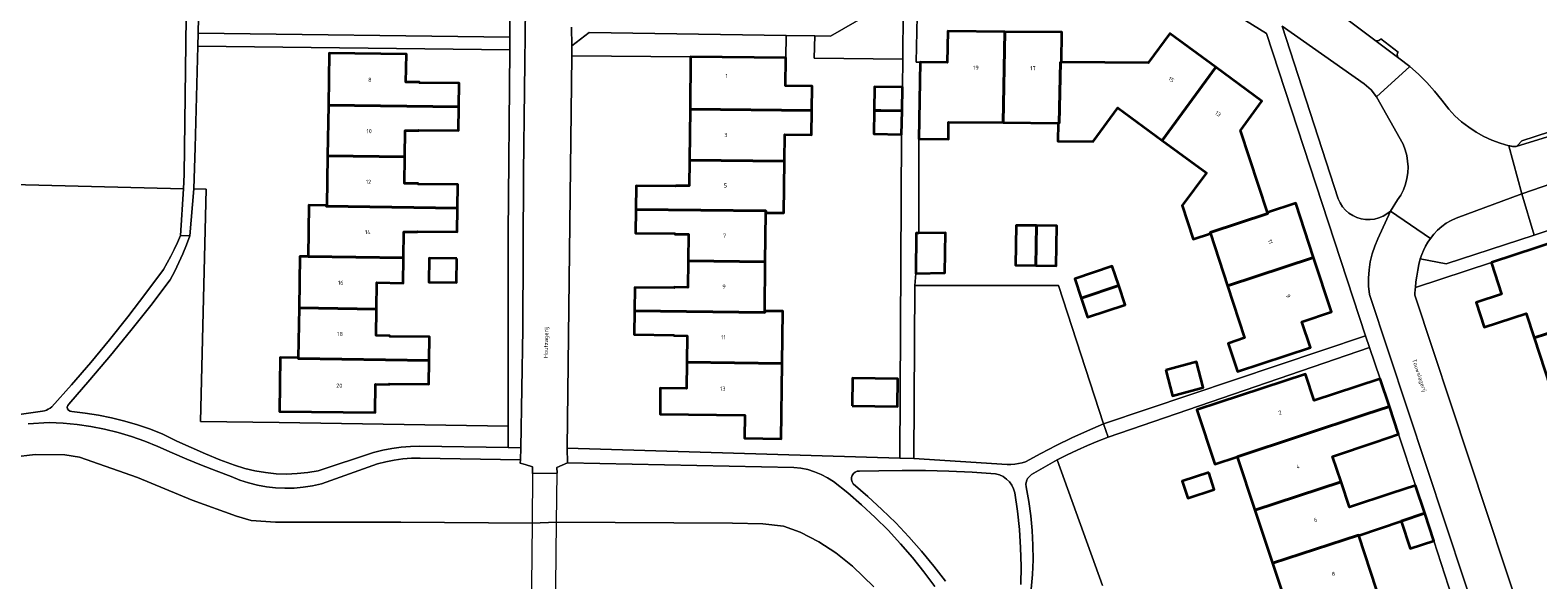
# Model space of a CAD drawing. Header units: metres. Extents: x 229229 to 231729, y 593167 to 595667.
# Tile 180 of 256: x 230792 to 230958, y 593946 to 594007. Entities that reach past the tile are written whole.
import ezdxf
from ezdxf.enums import TextEntityAlignment as Align

# ---------------------------------------------------------------- set-up
doc = ezdxf.new("R2010")
doc.units = ezdxf.units.M
for name, color, linetype, lineweight in [('B-WE-GR-GROENVOORZIENING-GV', 80, 'Continuous', 18), ('B-WE-KW-KUNSTWERK_DEK-GV', 170, 'Continuous', 18), ('B-WE-OG-BEBOUWING-GV', 7, 'Continuous', 35), ('B-WE-OG-BEBOUWING-T18', 10, 'Continuous', 18), ('B-WE-OG-BEBOUWING_SCHUUR-GV', 7, 'Continuous', 35), ('B-WE-OG-TERREIN_ERF-GV', 7, 'Continuous', 18), ('B-WE-OG-TOPOGRAFIE-T18', 10, 'Continuous', 18), ('B-WE-OG-WATER-GV', 130, 'Continuous', 18), ('B-WE-VH-VERHARDING_GESLOTEN-GV', 252, 'Continuous', 18), ('B-WE-VH-VERHARDING_HALFVERHARDING-GV', 252, 'Continuous', 18), ('B-WE-VH-VERHARDING_OPEN-GV', 252, 'Continuous', 18)]:
    doc.layers.add(name, color=color, linetype=linetype, lineweight=lineweight)
doc.styles.add('NLCS-ISO-M250-T18', font='NLCS-ISO.ttf', dxfattribs={"height": 0.45})

msp = doc.modelspace()

# ---------------------------------------------------------------- linework, layer by layer
at = {"layer": 'B-WE-GR-GROENVOORZIENING-GV'}
for points in [[(230888.193, 594003.907), (230888.234, 594009.287), (230887.049, 594010.389), (230880.175, 594006.446), (230878.435, 594006.473), (230878.373, 594004.008)], [(230940.629, 593999.718), (230940.017, 594000.502), (230939.242, 594001.183), (230930.182, 594007.565), (230936.376, 593988.437), (230936.589, 593987.985), (230936.862, 593987.567), (230937.19, 593987.19), (230937.568, 593986.863), (230937.987, 593986.591), (230938.439, 593986.38), (230938.917, 593986.233), (230939.41, 593986.154), (230939.91, 593986.144), (230940.406, 593986.204), (230940.889, 593986.331), (230941.349, 593986.524), (230941.779, 593986.779), (230942.169, 593987.091), (230942.955, 593988.32), (230943.302, 593988.867), (230943.59, 593989.447), (230943.817, 593990.053), (230943.98, 593990.68), (230944.076, 593991.32), (230944.106, 593991.967), (230944.068, 593992.614), (230943.963, 593993.253), (230943.792, 593993.877), (230943.558, 593994.481)], [(230851.546, 594004.283), (230864.7, 594004.15), (230875.25, 594004.04), (230875.275, 594006.521), (230853.473, 594006.854), (230851.559, 594005.385)], [(230811.071, 593989.507), (230809.706, 593989.541), (230809.266, 593984.366), (230808.899, 593983.361), (230808.5, 593982.369), (230808.069, 593981.39), (230807.608, 593980.425), (230807.116, 593979.475), (230804.96, 593976.652), (230802.756, 593973.866), (230800.506, 593971.118), (230798.209, 593968.408), (230795.867, 593965.738), (230795.754, 593965.582), (230795.712, 593965.395), (230795.749, 593965.206), (230795.857, 593965.047), (230796.021, 593964.945), (230796.211, 593964.917), (230797.691, 593964.739), (230799.161, 593964.5), (230800.621, 593964.201), (230802.067, 593963.841), (230803.497, 593963.422), (230804.909, 593962.944), (230806.299, 593962.408), (230807.849, 593961.641), (230809.418, 593960.913), (230811.004, 593960.224), (230812.607, 593959.574), (230814.225, 593958.965), (230815.346, 593958.616), (230816.488, 593958.343), (230817.646, 593958.149), (230818.814, 593958.033), (230819.987, 593957.997), (230821.161, 593958.04), (230822.328, 593958.163), (230823.485, 593958.364), (230829.608, 593960.382), (230830.62, 593960.62), (230831.642, 593960.81), (230832.672, 593960.95), (230833.707, 593961.04), (230834.746, 593961.081), (230844.499, 593960.92), (230844.506, 593963.302), (230819.171, 593963.685), (230810.44, 593963.817)], [(230956.721, 593988.997), (230949.435, 593986.3), (230948.877, 593986.043), (230948.346, 593985.735), (230947.847, 593985.379), (230947.383, 593984.976), (230946.959, 593984.532), (230946.579, 593984.05), (230946.298, 593983.632), (230946.046, 593983.196), (230945.822, 593982.745), (230945.628, 593982.28), (230945.465, 593981.804), (230948.345, 593981.252), (230958.064, 593984.421)], [(230905.419, 593978.872), (230889.53, 593978.872), (230889.416, 593959.731), (230899.753, 593959.052), (230900.164, 593959.053), (230900.575, 593959.084), (230900.981, 593959.145), (230901.383, 593959.236), (230901.776, 593959.356), (230903.465, 593960.271), (230905.175, 593961.148), (230906.903, 593961.988), (230908.649, 593962.79), (230910.412, 593963.553)]]:
    msp.add_lwpolyline(points, close=True, dxfattribs=at)
for points in [[(230778.806, 593962.91), (230792.98, 593964.935), (230793.198, 593964.995), (230793.41, 593965.074), (230793.613, 593965.174), (230793.806, 593965.292), (230793.987, 593965.427), (230796.169, 593967.86), (230798.304, 593970.335), (230800.391, 593972.851), (230802.429, 593975.406), (230804.418, 593978), (230806.357, 593980.631), (230806.78, 593981.357), (230807.18, 593982.096), (230807.556, 593982.847), (230807.908, 593983.61), (230808.235, 593984.384), (230808.584, 593989.568), (230786.681, 593990.106)], [(230891.734, 593945.548), (230890.526, 593947.176), (230889.259, 593948.757), (230887.934, 593950.29), (230886.554, 593951.773), (230885.119, 593953.204), (230883.632, 593954.581), (230882.095, 593955.901), (230880.51, 593957.164), (230879.85, 593957.592), (230879.153, 593957.957), (230878.425, 593958.256), (230877.672, 593958.485), (230876.901, 593958.643), (230876.119, 593958.729), (230851.066, 593959.251), (230849.886, 593958.732), (230849.915, 593958.081), (230847.211, 593958.06), (230847.205, 593958.801), (230846.403, 593959.033), (230845.856, 593959.188), (230845.857, 593959.585), (230834.751, 593959.766), (230833.798, 593959.744), (230832.847, 593959.666), (230831.902, 593959.534), (230830.967, 593959.348), (230830.044, 593959.108), (230823.834, 593956.925), (230822.839, 593956.698), (230821.83, 593956.539), (230820.813, 593956.447), (230819.792, 593956.425), (230818.772, 593956.471), (230817.758, 593956.585), (230816.753, 593956.768), (230815.763, 593957.018), (230814.792, 593957.334), (230813.845, 593957.714), (230812.2, 593958.336), (230810.565, 593958.981), (230808.938, 593959.649), (230807.322, 593960.341), (230805.715, 593961.055), (230804.284, 593961.639), (230802.826, 593962.152), (230801.344, 593962.593), (230799.844, 593962.963), (230798.326, 593963.258), (230796.797, 593963.48), (230795.258, 593963.627), (230793.714, 593963.699), (230791.375, 593963.532)], [(230787.159, 593959.58), (230792.138, 593960.161), (230795.422, 593960.135), (230797.055, 593959.867), (230803.501, 593957.61), (230809.541, 593955.116), (230814.425, 593953.344), (230816.069, 593952.868), (230818.772, 593952.675), (230832.611, 593952.652), (230847.154, 593952.563), (230849.859, 593952.667), (230869.344, 593952.557), (230872.679, 593952.485), (230874.982, 593952.245), (230876.831, 593951.577), (230878.905, 593950.496), (230880.766, 593949.295), (230882.614, 593947.789), (230884.997, 593945.504)], [(230910.282, 593945.669), (230905.261, 593959.565), (230902.448, 593957.934), (230902.194, 593957.739), (230901.996, 593957.488), (230901.865, 593957.196), (230901.809, 593956.881), (230901.832, 593956.562), (230902.132, 593954.968), (230902.36, 593953.361), (230902.516, 593951.746), (230902.599, 593950.126), (230902.608, 593948.504), (230902.545, 593946.883), (230902.409, 593945.266)], [(230901.252, 593945.767), (230901.277, 593947.802), (230901.223, 593949.836), (230901.089, 593951.867), (230900.875, 593953.89), (230900.582, 593955.904), (230900.454, 593956.341), (230900.255, 593956.75), (230899.991, 593957.12), (230899.669, 593957.442), (230899.299, 593957.706), (230898.89, 593957.905), (230898.453, 593958.033), (230895.873, 593958.196), (230893.291, 593958.31), (230890.707, 593958.375), (230888.122, 593958.392), (230885.537, 593958.359), (230883.381, 593958.324), (230883.136, 593958.295), (230882.909, 593958.198), (230882.719, 593958.041), (230882.582, 593957.836), (230882.507, 593957.601), (230882.502, 593957.355), (230882.567, 593957.117), (230882.697, 593956.907), (230884.314, 593955.525), (230885.883, 593954.088), (230887.4, 593952.596), (230888.864, 593951.053), (230890.274, 593949.46), (230891.627, 593947.818), (230892.923, 593946.131)]]:
    msp.add_lwpolyline(points, dxfattribs=at)
at = {"layer": 'B-WE-KW-KUNSTWERK_DEK-GV'}
msp.add_lwpolyline([(230849.787, 593945.643), (230849.859, 593952.667), (230849.915, 593958.081), (230847.211, 593958.06), (230847.154, 593952.563), (230847.084, 593945.669), (230847.024, 593939.873), (230849.727, 593939.845)], close=True, dxfattribs=at)
at = {"layer": 'B-WE-OG-BEBOUWING-GV'}
for points in [[(230899.31, 593996.885), (230899.475, 594006.925), (230893.16, 594006.98), (230893.1, 594003.52), (230890.1, 594003.57), (230889.96, 593995.09), (230893.23, 593995.06), (230893.25, 593996.94)], [(230899.31, 593996.885), (230905.37, 593996.83), (230905.5, 593996.829), (230905.64, 594003.571), (230905.77, 594003.57), (230905.8, 594006.87), (230899.475, 594006.925)], [(230922.835, 594002.999), (230917.73, 594006.75), (230915.34, 594003.49), (230905.77, 594003.57), (230905.64, 594003.571), (230905.5, 593996.829), (230905.37, 593996.83), (230905.35, 593994.82), (230909.27, 593994.78), (230912, 593998.5), (230916.895, 593994.915)], [(230824.614, 593998.798), (230839.055, 593998.61), (230839.09, 594001.23), (230834.7, 594001.29), (230834.7, 594001.35), (230833.2, 594001.37), (230833.24, 594004.44), (230824.7, 594004.55)], [(230864.64, 593998.371), (230878.11, 593998.23), (230878.14, 594000.92), (230875.21, 594000.96), (230875.25, 594004.04), (230864.7, 594004.15)], [(230928.54, 593986.93), (230925.55, 593996.02), (230927.93, 593999.26), (230922.835, 594002.999), (230916.895, 593994.915), (230921.79, 593991.33), (230919.12, 593987.69), (230920.33, 593983.97), (230922.24, 593984.59), (230922.2, 593984.714), (230928.581, 593986.807)], [(230885.01, 593998.23), (230885.759, 593998.208), (230888.115, 593998.18), (230888.17, 594000.79), (230885.04, 594000.84)], [(230824.614, 593998.798), (230824.531, 593993.207), (230833.085, 593993.08), (230833.12, 593996.01), (230834.63, 593995.99), (230834.63, 593996.05), (230839.02, 593995.99), (230839.055, 593998.61)], [(230864.58, 593992.72), (230875.096, 593992.61), (230875.13, 593995.57), (230878.08, 593995.54), (230878.11, 593998.23), (230864.64, 593998.371)], [(230885.01, 593998.23), (230884.98, 593995.63), (230888.06, 593995.56), (230888.115, 593998.18), (230885.759, 593998.208)], [(230824.531, 593993.207), (230824.45, 593987.72), (230824.381, 593987.721), (230824.362, 593987.616), (230838.905, 593987.4), (230838.94, 593990.02), (230834.55, 593990.08), (230834.55, 593990.14), (230833.05, 593990.15), (230833.085, 593993.08)], [(230875.096, 593992.61), (230864.58, 593992.72), (230864.55, 593989.88), (230863.05, 593989.9), (230863.04, 593989.84), (230858.66, 593989.88), (230858.63, 593987.27), (230873.044, 593987.111), (230873.037, 593986.91), (230875.03, 593986.89)], [(230838.905, 593987.4), (230824.362, 593987.616), (230824.381, 593987.721), (230822.45, 593987.75), (230822.37, 593982.06), (230832.935, 593981.93), (230832.97, 593984.8), (230834.47, 593984.78), (230834.48, 593984.84), (230838.87, 593984.78)], [(230873.037, 593986.91), (230873.044, 593987.111), (230858.63, 593987.27), (230858.6, 593984.66), (230862.97, 593984.61), (230862.97, 593984.55), (230864.46, 593984.53), (230864.43, 593981.59), (230872.96, 593981.47), (230873.02, 593986.91)], [(230922.24, 593984.59), (230924.13, 593978.82), (230933.66, 593981.95), (230931.68, 593987.96), (230928.54, 593986.93), (230928.581, 593986.807), (230922.2, 593984.714)], [(230902.931, 593981.07), (230902.99, 593985.475), (230900.75, 593985.51), (230900.68, 593981.1)], [(230902.99, 593985.475), (230902.931, 593981.07), (230905.16, 593981.04), (230905.23, 593985.44)], [(230889.958, 593984.658), (230889.666, 593984.656), (230889.62, 593980.199), (230892.834, 593980.26), (230892.901, 593984.673)], [(230958.08, 593973.05), (230966.26, 593975.71), (230966.266, 593975.691), (230969.264, 593976.668), (230968.249, 593979.845), (230965.228, 593978.876), (230963.394, 593984.504), (230963.34, 593984.67), (230953.33, 593981.41), (230953.362, 593981.312), (230954.47, 593977.9), (230951.66, 593976.98), (230952.55, 593974.25), (230957.2, 593975.76)], [(230829.94, 593976.24), (230829.98, 593979.17), (230832.9, 593979.13), (230832.935, 593981.93), (230822.37, 593982.06), (230821.45, 593982.08), (230821.364, 593976.37)], [(230838.84, 593981.84), (230835.76, 593981.88), (230835.72, 593979.21), (230838.8, 593979.17)], [(230864.43, 593981.59), (230864.4, 593978.64), (230862.9, 593978.66), (230862.9, 593978.6), (230858.53, 593978.65), (230858.5, 593976.035), (230872.935, 593975.861), (230872.9, 593976.02), (230872.96, 593981.47)], [(230907.935, 593977.47), (230912.089, 593978.858), (230911.38, 593980.98), (230907.23, 593979.6)], [(230933.66, 593981.95), (230924.13, 593978.82), (230926.01, 593973.05), (230924.2, 593972.45), (230925.22, 593969.33), (230933.3, 593972), (230932.36, 593974.85), (230935.64, 593975.93)], [(230907.935, 593977.47), (230908.64, 593975.34), (230912.8, 593976.73), (230912.089, 593978.858)], [(230835.765, 593970.545), (230835.8, 593973.17), (230831.4, 593973.23), (230831.4, 593973.29), (230829.9, 593973.31), (230829.94, 593976.24), (230821.364, 593976.37), (230821.28, 593970.85), (230821.274, 593970.764)], [(230874.83, 593970.23), (230874.9, 593976), (230872.9, 593976.02), (230872.935, 593975.861), (230858.5, 593976.035), (230858.47, 593973.42), (230862.83, 593973.37), (230862.83, 593973.31), (230864.33, 593973.3), (230864.295, 593970.38)], [(230958.08, 593973.05), (230959.85, 593967.63), (230962.68, 593968.56), (230963.81, 593965.12), (230973.82, 593968.37), (230972.38, 593972.74), (230970.54, 593972.14), (230969.96, 593973.91), (230967.15, 593972.99), (230966.266, 593975.691), (230966.26, 593975.71)], [(230835.765, 593970.545), (230821.274, 593970.764), (230821.28, 593970.85), (230819.28, 593970.88), (230819.19, 593964.93), (230829.78, 593964.82), (230829.82, 593967.92), (230831.33, 593967.91), (230831.33, 593967.97), (230835.73, 593967.92)], [(230917.285, 593969.491), (230918.046, 593966.651), (230921.441, 593967.56), (230920.679, 593970.399)], [(230864.295, 593970.38), (230864.26, 593967.46), (230861.35, 593967.49), (230861.32, 593964.63), (230870.71, 593964.52), (230870.68, 593961.95), (230874.73, 593961.9), (230874.83, 593970.23)], [(230925.21, 593959.89), (230939.45, 593964.61), (230942.06, 593965.46), (230941.04, 593968.53), (230938.43, 593967.68), (230933.708, 593966.142), (230932.75, 593969.04), (230923.22, 593965.91), (230920.716, 593965.082), (230922.726, 593959.075)], [(230882.572, 593965.548), (230887.596, 593965.457), (230887.637, 593968.511), (230882.627, 593968.588)], [(230936.69, 593957.13), (230935.758, 593959.945), (230940.46, 593961.53), (230943.07, 593962.41), (230942.06, 593965.46), (230939.45, 593964.61), (230925.21, 593959.89), (230927.16, 593954)], [(230927.16, 593954), (230929.11, 593948.12), (230938.64, 593951.24), (230938.654, 593951.197), (230943.35, 593952.78), (230945.96, 593953.66), (230944.95, 593956.72), (230942.33, 593955.87), (230937.614, 593954.34), (230936.69, 593957.13)], [(230945.96, 593953.66), (230943.35, 593952.78), (230944.36, 593949.74), (230946.98, 593950.6)], [(230931.01, 593942.37), (230931.06, 593942.24), (230938.44, 593944.64), (230938.48, 593944.52), (230940.63, 593945.23), (230938.654, 593951.197), (230938.64, 593951.24), (230929.11, 593948.12)]]:
    msp.add_lwpolyline(points, close=True, dxfattribs=at)
at = {"layer": 'B-WE-OG-BEBOUWING_SCHUUR-GV'}
msp.add_lwpolyline([(230922.054, 593958.162), (230919.115, 593957.217), (230919.723, 593955.326), (230922.662, 593956.271)], close=True, dxfattribs=at)
at = {"layer": 'B-WE-OG-TERREIN_ERF-GV'}
for points in [[(230786.681, 593990.106), (230808.584, 593989.568), (230808.657, 593991.13), (230809.17, 594031.794), (230771.042, 594032.084)], [(230930.258, 594013.66), (230940.43, 594006.008), (230940.567, 594005.942), (230940.718, 594005.924), (230940.867, 594005.955), (230940.998, 594006.032), (230941.097, 594006.147), (230943.027, 594004.68), (230942.95, 594004.552), (230942.917, 594004.407), (230942.93, 594004.259), (230942.988, 594004.122), (230943.086, 594004.01), (230944.317, 594003.084), (230945.267, 594002.221), (230946.174, 594001.313), (230947.038, 594000.364), (230947.855, 593999.374), (230948.625, 593998.347), (230949.307, 593997.636), (230950.041, 593996.977), (230950.821, 593996.376), (230951.645, 593995.834), (230952.507, 593995.356), (230953.402, 593994.943), (230954.325, 593994.598), (230955.272, 593994.324), (230955.371, 593994.3), (230955.47, 593994.279), (230955.57, 593994.259), (230955.671, 593994.24), (230955.771, 593994.224), (230955.836, 593994.219), (230955.901, 593994.219), (230955.966, 593994.223), (230956.031, 593994.231), (230956.095, 593994.244), (230956.137, 593994.263), (230956.177, 593994.286), (230956.214, 593994.314), (230956.248, 593994.346), (230956.278, 593994.381), (230956.702, 593994.874), (230961.345, 593996.386)], [(230889.865, 594012.095), (230889.677, 594003.552), (230890.1, 594003.57), (230893.1, 594003.52), (230893.16, 594006.98), (230899.475, 594006.925), (230905.8, 594006.87), (230905.77, 594003.57), (230915.34, 594003.49), (230917.73, 594006.75), (230922.835, 594002.999), (230927.93, 593999.26), (230925.55, 593996.02), (230928.54, 593986.93), (230931.68, 593987.96), (230933.66, 593981.95), (230935.64, 593975.93), (230932.36, 593974.85), (230933.3, 593972), (230925.22, 593969.33), (230924.2, 593972.45), (230926.01, 593973.05), (230924.13, 593978.82), (230922.24, 593984.59), (230920.33, 593983.97), (230919.12, 593987.69), (230921.79, 593991.33), (230916.895, 593994.915), (230912, 593998.5), (230909.27, 593994.78), (230905.35, 593994.82), (230905.37, 593996.83), (230899.31, 593996.885), (230893.25, 593996.94), (230893.23, 593995.06), (230889.96, 593995.09), (230889.958, 593984.658), (230892.901, 593984.673), (230892.834, 593980.26), (230889.62, 593980.199), (230889.53, 593978.872), (230905.419, 593978.872), (230910.412, 593963.553), (230939.398, 593973.275), (230928.462, 594006.75), (230921.774, 594010.91)], [(230959.85, 593967.63), (230958.08, 593973.05), (230957.2, 593975.76), (230952.55, 593974.25), (230951.66, 593976.98), (230954.47, 593977.9), (230953.362, 593981.312), (230953.33, 593981.41), (230944.922, 593978.618), (230944.9, 593978.45), (230944.885, 593978.281), (230944.875, 593978.111), (230944.871, 593977.942), (230944.873, 593977.772), (230956.891, 593941.481)], [(230931.01, 593942.37), (230929.11, 593948.12), (230927.16, 593954), (230925.21, 593959.89), (230922.726, 593959.075), (230920.716, 593965.082), (230923.22, 593965.91), (230932.75, 593969.04), (230933.708, 593966.142), (230938.43, 593967.68), (230941.04, 593968.53), (230939.845, 593971.982), (230910.937, 593962.086), (230909.784, 593961.622), (230908.64, 593961.137), (230907.505, 593960.633), (230906.378, 593960.109), (230905.261, 593959.565), (230910.282, 593945.669)], [(230954.252, 593928.027), (230946.98, 593950.6), (230944.36, 593949.74), (230943.35, 593952.78), (230938.654, 593951.197), (230940.63, 593945.23)]]:
    msp.add_lwpolyline(points, dxfattribs=at)
for points in [[(230819.92, 594024.5), (230813.01, 594024.58), (230812.98, 594021.51), (230810.309, 594021.55), (230810.275, 594016.26), (230812.91, 594016.25), (230812.875, 594013.23), (230812.84, 594010.22), (230810.255, 594010.239), (230810.193, 594006.788), (230844.698, 594006.348), (230844.757, 594018.791), (230844.781, 594023.948), (230828.192, 594028.164), (230827.741, 594024.553), (230819.925, 594024.64)], [(230864.295, 593970.38), (230864.33, 593973.3), (230862.83, 593973.31), (230862.83, 593973.37), (230858.47, 593973.42), (230858.5, 593976.035), (230858.53, 593978.65), (230862.9, 593978.6), (230862.9, 593978.66), (230864.4, 593978.64), (230864.43, 593981.59), (230864.46, 593984.53), (230862.97, 593984.55), (230862.97, 593984.61), (230858.6, 593984.66), (230858.63, 593987.27), (230858.66, 593989.88), (230863.04, 593989.84), (230863.05, 593989.9), (230864.55, 593989.88), (230864.58, 593992.72), (230864.64, 593998.371), (230864.7, 594004.15), (230851.546, 594004.283), (230851.047, 593960.871), (230887.872, 593959.741), (230888.06, 593995.56), (230884.98, 593995.63), (230885.01, 593998.23), (230885.04, 594000.84), (230888.17, 594000.79), (230888.193, 594003.907), (230878.373, 594004.008), (230878.435, 594006.473), (230875.275, 594006.521), (230875.25, 594004.04), (230875.21, 594000.96), (230878.14, 594000.92), (230878.11, 593998.23), (230878.08, 593995.54), (230875.13, 593995.57), (230875.096, 593992.61), (230875.03, 593986.89), (230873.037, 593986.91), (230873.02, 593986.91), (230872.96, 593981.47), (230872.9, 593976.02), (230874.9, 593976), (230874.83, 593970.23), (230874.73, 593961.9), (230870.68, 593961.95), (230870.71, 593964.52), (230861.32, 593964.63), (230861.35, 593967.49), (230864.26, 593967.46)], [(230844.506, 593963.302), (230844.501, 593984.557), (230844.685, 594004.945), (230810.157, 594005.348), (230809.873, 593994.11), (230809.706, 593989.541), (230811.071, 593989.507), (230810.44, 593963.817), (230819.171, 593963.685)], [(230832.935, 593981.93), (230832.9, 593979.13), (230829.98, 593979.17), (230829.94, 593976.24), (230829.9, 593973.31), (230831.4, 593973.29), (230831.4, 593973.23), (230835.8, 593973.17), (230835.765, 593970.545), (230835.73, 593967.92), (230831.33, 593967.97), (230831.33, 593967.91), (230829.82, 593967.92), (230829.78, 593964.82), (230819.19, 593964.93), (230819.28, 593970.88), (230821.28, 593970.85), (230821.364, 593976.37), (230821.45, 593982.08), (230822.37, 593982.06), (230822.45, 593987.75), (230824.381, 593987.721), (230824.45, 593987.72), (230824.531, 593993.207), (230824.614, 593998.798), (230824.7, 594004.55), (230833.24, 594004.44), (230833.2, 594001.37), (230834.7, 594001.35), (230834.7, 594001.29), (230839.09, 594001.23), (230839.055, 593998.61), (230839.02, 593995.99), (230834.63, 593996.05), (230834.63, 593995.99), (230833.12, 593996.01), (230833.085, 593993.08), (230833.05, 593990.15), (230834.55, 593990.14), (230834.55, 593990.08), (230838.94, 593990.02), (230838.905, 593987.4), (230838.87, 593984.78), (230834.48, 593984.84), (230834.47, 593984.78), (230832.97, 593984.8)], [(230905.16, 593981.04), (230902.931, 593981.07), (230900.68, 593981.1), (230900.75, 593985.51), (230902.99, 593985.475), (230905.23, 593985.44)], [(230838.84, 593981.84), (230838.8, 593979.17), (230835.72, 593979.21), (230835.76, 593981.88)], [(230911.38, 593980.98), (230912.089, 593978.858), (230912.8, 593976.73), (230908.64, 593975.34), (230907.935, 593977.47), (230907.23, 593979.6)], [(230920.679, 593970.399), (230921.441, 593967.56), (230918.046, 593966.651), (230917.285, 593969.491)], [(230882.572, 593965.548), (230882.627, 593968.588), (230887.637, 593968.511), (230887.596, 593965.457)], [(230935.758, 593959.945), (230936.69, 593957.13), (230937.614, 593954.34), (230942.33, 593955.87), (230944.95, 593956.72), (230943.07, 593962.41), (230940.46, 593961.53)]]:
    msp.add_lwpolyline(points, close=True, dxfattribs=at)
at = {"layer": 'B-WE-OG-WATER-GV'}
msp.add_lwpolyline([(230884.997, 593945.504), (230882.614, 593947.789), (230880.766, 593949.295), (230878.905, 593950.496), (230876.831, 593951.577), (230874.982, 593952.245), (230872.679, 593952.485), (230869.344, 593952.557), (230849.859, 593952.667), (230847.154, 593952.563), (230832.611, 593952.652), (230818.772, 593952.675), (230816.069, 593952.868), (230814.425, 593953.344), (230809.541, 593955.116), (230803.501, 593957.61), (230797.055, 593959.867), (230795.422, 593960.135), (230792.138, 593960.161), (230787.159, 593959.58)], dxfattribs=at)
at = {"layer": 'B-WE-VH-VERHARDING_GESLOTEN-GV'}
for points in [[(230846.527, 594018.783), (230846.22, 593991.332), (230846.123, 593974.037), (230845.905, 593960.892), (230845.857, 593959.585), (230845.856, 593959.188), (230846.403, 593959.033), (230847.205, 593958.801), (230847.211, 593958.06), (230849.915, 593958.081), (230849.886, 593958.732), (230851.066, 593959.251), (230851.047, 593960.871), (230851.546, 594004.283), (230851.559, 594005.385), (230851.524, 594007.422)], [(230930.182, 594007.565), (230939.242, 594001.183), (230940.017, 594000.502), (230940.629, 593999.718), (230944.317, 594003.084), (230943.086, 594004.01), (230940.43, 594006.008), (230930.258, 594013.66)], [(230961.928, 593996.051), (230956.095, 593994.244), (230956.031, 593994.231), (230955.966, 593994.223), (230955.901, 593994.219), (230955.836, 593994.219), (230955.771, 593994.224), (230955.671, 593994.24), (230955.57, 593994.259), (230955.47, 593994.279), (230955.371, 593994.3), (230955.272, 593994.324), (230956.721, 593988.997), (230973.187, 593994.658)], [(230791.375, 593963.532), (230793.714, 593963.699), (230795.258, 593963.627), (230796.797, 593963.48), (230798.326, 593963.258), (230799.844, 593962.963), (230801.344, 593962.593), (230802.826, 593962.152), (230804.284, 593961.639), (230805.715, 593961.055), (230807.322, 593960.341), (230808.938, 593959.649), (230810.565, 593958.981), (230812.2, 593958.336), (230813.845, 593957.714), (230814.792, 593957.334), (230815.763, 593957.018), (230816.753, 593956.768), (230817.758, 593956.585), (230818.772, 593956.471), (230819.792, 593956.425), (230820.813, 593956.447), (230821.83, 593956.539), (230822.839, 593956.698), (230823.834, 593956.925), (230830.044, 593959.108), (230830.967, 593959.348), (230831.902, 593959.534), (230832.847, 593959.666), (230833.798, 593959.744), (230834.751, 593959.766), (230845.857, 593959.585), (230845.905, 593960.892), (230844.499, 593960.92), (230834.746, 593961.081), (230833.707, 593961.04), (230832.672, 593960.95), (230831.642, 593960.81), (230830.62, 593960.62), (230829.608, 593960.382), (230823.485, 593958.364), (230822.328, 593958.163), (230821.161, 593958.04), (230819.987, 593957.997), (230818.814, 593958.033), (230817.646, 593958.149), (230816.488, 593958.343), (230815.346, 593958.616), (230814.225, 593958.965), (230812.607, 593959.574), (230811.004, 593960.224), (230809.418, 593960.913), (230807.849, 593961.641), (230806.299, 593962.408), (230804.909, 593962.944), (230803.497, 593963.422), (230802.067, 593963.841), (230800.621, 593964.201), (230799.161, 593964.5), (230797.691, 593964.739), (230796.211, 593964.917), (230796.021, 593964.945), (230795.857, 593965.047), (230795.749, 593965.206), (230795.712, 593965.395), (230795.754, 593965.582), (230795.867, 593965.738), (230798.209, 593968.408), (230800.506, 593971.118), (230802.756, 593973.866), (230804.96, 593976.652), (230807.116, 593979.475), (230807.608, 593980.425), (230808.069, 593981.39), (230808.5, 593982.369), (230808.899, 593983.361), (230809.266, 593984.366), (230808.235, 593984.384), (230807.908, 593983.61), (230807.556, 593982.847), (230807.18, 593982.096), (230806.78, 593981.357), (230806.357, 593980.631), (230804.418, 593978), (230802.429, 593975.406), (230800.391, 593972.851), (230798.304, 593970.335), (230796.169, 593967.86), (230793.987, 593965.427), (230793.806, 593965.292), (230793.613, 593965.174), (230793.41, 593965.074), (230793.198, 593964.995), (230792.98, 593964.935), (230778.806, 593962.91)], [(230902.409, 593945.266), (230902.545, 593946.883), (230902.608, 593948.504), (230902.599, 593950.126), (230902.516, 593951.746), (230902.36, 593953.361), (230902.132, 593954.968), (230901.832, 593956.562), (230901.809, 593956.881), (230901.865, 593957.196), (230901.996, 593957.488), (230902.194, 593957.739), (230902.448, 593957.934), (230905.261, 593959.565), (230906.378, 593960.109), (230907.505, 593960.633), (230908.64, 593961.137), (230909.784, 593961.622), (230910.937, 593962.086), (230910.412, 593963.553), (230908.649, 593962.79), (230906.903, 593961.988), (230905.175, 593961.148), (230903.465, 593960.271), (230901.776, 593959.356), (230901.383, 593959.236), (230900.981, 593959.145), (230900.575, 593959.084), (230900.164, 593959.053), (230899.753, 593959.052), (230889.416, 593959.731), (230887.872, 593959.741), (230851.047, 593960.871), (230851.066, 593959.251), (230876.119, 593958.729), (230876.901, 593958.643), (230877.672, 593958.485), (230878.425, 593958.256), (230879.153, 593957.957), (230879.85, 593957.592), (230880.51, 593957.164), (230882.095, 593955.901), (230883.632, 593954.581), (230885.119, 593953.204), (230886.554, 593951.773), (230887.934, 593950.29), (230889.259, 593948.757), (230890.526, 593947.176), (230891.734, 593945.548)], [(230892.923, 593946.131), (230891.627, 593947.818), (230890.274, 593949.46), (230888.864, 593951.053), (230887.4, 593952.596), (230885.883, 593954.088), (230884.314, 593955.525), (230882.697, 593956.907), (230882.567, 593957.117), (230882.502, 593957.355), (230882.507, 593957.601), (230882.582, 593957.836), (230882.719, 593958.041), (230882.909, 593958.198), (230883.136, 593958.295), (230883.381, 593958.324), (230885.537, 593958.359), (230888.122, 593958.392), (230890.707, 593958.375), (230893.291, 593958.31), (230895.873, 593958.196), (230898.453, 593958.033), (230898.89, 593957.905), (230899.299, 593957.706), (230899.669, 593957.442), (230899.991, 593957.12), (230900.255, 593956.75), (230900.454, 593956.341), (230900.582, 593955.904), (230900.875, 593953.89), (230901.089, 593951.867), (230901.223, 593949.836), (230901.277, 593947.802), (230901.252, 593945.767)]]:
    msp.add_lwpolyline(points, dxfattribs=at)
at = {"layer": 'B-WE-VH-VERHARDING_HALFVERHARDING-GV'}
msp.add_lwpolyline([(230849.787, 593945.643), (230849.859, 593952.667), (230849.915, 593958.081), (230847.211, 593958.06), (230847.154, 593952.563), (230847.084, 593945.669), (230847.024, 593939.873), (230849.727, 593939.845)], close=True, dxfattribs=at)
at = {"layer": 'B-WE-VH-VERHARDING_OPEN-GV'}
for points in [[(230810.255, 594010.239), (230810.16, 594010.24), (230810.195, 594013.25), (230810.23, 594016.26), (230810.275, 594016.26), (230810.309, 594021.55), (230810.3, 594021.55), (230810.34, 594024.61), (230810.394, 594030.015), (230810.373, 594031.739), (230810.133, 594031.759), (230809.892, 594031.774), (230809.652, 594031.785), (230809.411, 594031.792), (230809.17, 594031.794), (230808.657, 593991.13), (230808.584, 593989.568), (230808.235, 593984.384), (230809.266, 593984.366), (230809.706, 593989.541), (230809.873, 593994.11), (230810.157, 594005.348), (230810.193, 594006.788)], [(230844.685, 594004.945), (230844.501, 593984.557), (230844.506, 593963.302), (230844.499, 593960.92), (230845.905, 593960.892), (230846.123, 593974.037), (230846.22, 593991.332), (230846.527, 594018.783), (230844.757, 594018.791), (230844.698, 594006.348)], [(230844.698, 594006.348), (230810.193, 594006.788), (230810.157, 594005.348), (230844.685, 594004.945)], [(230941.097, 594006.147), (230940.998, 594006.032), (230940.867, 594005.955), (230940.718, 594005.924), (230940.567, 594005.942), (230940.43, 594006.008), (230943.086, 594004.01), (230942.988, 594004.122), (230942.93, 594004.259), (230942.917, 594004.407), (230942.95, 594004.552), (230943.027, 594004.68)], [(230955.272, 593994.324), (230954.325, 593994.598), (230953.402, 593994.943), (230952.507, 593995.356), (230951.645, 593995.834), (230950.821, 593996.376), (230950.041, 593996.977), (230949.307, 593997.636), (230948.625, 593998.347), (230947.855, 593999.374), (230947.038, 594000.364), (230946.174, 594001.313), (230945.267, 594002.221), (230944.317, 594003.084), (230940.629, 593999.718), (230943.558, 593994.481), (230943.792, 593993.877), (230943.963, 593993.253), (230944.068, 593992.614), (230944.106, 593991.967), (230944.076, 593991.32), (230943.98, 593990.68), (230943.817, 593990.053), (230943.59, 593989.447), (230943.302, 593988.867), (230942.955, 593988.32), (230942.169, 593987.091), (230946.579, 593984.05), (230946.959, 593984.532), (230947.383, 593984.976), (230947.847, 593985.379), (230948.346, 593985.735), (230948.877, 593986.043), (230949.435, 593986.3), (230956.721, 593988.997)], [(230961.928, 593996.051), (230961.78, 593996.035), (230961.635, 593996.066), (230961.506, 593996.14), (230961.406, 593996.25), (230961.345, 593996.386), (230956.702, 593994.874), (230956.278, 593994.381), (230956.248, 593994.346), (230956.214, 593994.314), (230956.177, 593994.286), (230956.137, 593994.263), (230956.095, 593994.244)], [(230972.89, 593994.214), (230972.901, 593994.327), (230972.939, 593994.434), (230973.003, 593994.528), (230973.087, 593994.605), (230973.187, 593994.658), (230956.721, 593988.997), (230958.064, 593984.421), (230972.745, 593989.275)], [(230910.412, 593963.553), (230910.937, 593962.086), (230939.845, 593971.982), (230939.398, 593973.275)]]:
    msp.add_lwpolyline(points, close=True, dxfattribs=at)
for points in [[(230888.234, 594009.287), (230888.193, 594003.907), (230888.17, 594000.79), (230888.115, 593998.18), (230888.06, 593995.56), (230887.872, 593959.741), (230889.416, 593959.731), (230889.53, 593978.872), (230889.62, 593980.199), (230889.666, 593984.656), (230889.958, 593984.658), (230889.96, 593995.09), (230890.1, 594003.57), (230889.677, 594003.552), (230889.865, 594012.095)], [(230921.774, 594010.91), (230928.462, 594006.75), (230939.398, 593973.275), (230939.845, 593971.982), (230941.04, 593968.53), (230942.06, 593965.46), (230943.07, 593962.41), (230944.95, 593956.72), (230945.96, 593953.66), (230946.98, 593950.6), (230954.252, 593928.027)], [(230851.524, 594007.422), (230851.559, 594005.385), (230853.473, 594006.854), (230875.275, 594006.521), (230878.435, 594006.473), (230880.175, 594006.446), (230887.049, 594010.389)], [(230954.562, 593933.449), (230939.835, 593977.868), (230939.748, 593978.767), (230939.735, 593979.67), (230939.796, 593980.571), (230939.931, 593981.464), (230940.139, 593982.343), (230940.419, 593983.202), (230940.768, 593984.035), (230942.169, 593987.091), (230941.779, 593986.779), (230941.349, 593986.524), (230940.889, 593986.331), (230940.406, 593986.204), (230939.91, 593986.144), (230939.41, 593986.154), (230938.917, 593986.233), (230938.439, 593986.38), (230937.987, 593986.591), (230937.568, 593986.863), (230937.19, 593987.19), (230936.862, 593987.567), (230936.589, 593987.985), (230936.376, 593988.437), (230930.182, 594007.565)], [(230972.745, 593989.275), (230958.064, 593984.421), (230948.345, 593981.252), (230945.465, 593981.804), (230945.316, 593981.174), (230945.187, 593980.54), (230945.078, 593979.902), (230944.99, 593979.261), (230944.922, 593978.618), (230953.33, 593981.41), (230963.34, 593984.67)], [(230956.891, 593941.481), (230944.873, 593977.772), (230944.871, 593977.942), (230944.875, 593978.111), (230944.885, 593978.281), (230944.9, 593978.45), (230944.922, 593978.618), (230944.99, 593979.261), (230945.078, 593979.902), (230945.187, 593980.54), (230945.316, 593981.174), (230945.465, 593981.804), (230945.628, 593982.28), (230945.822, 593982.745), (230946.046, 593983.196), (230946.298, 593983.632), (230946.579, 593984.05), (230942.169, 593987.091), (230940.768, 593984.035), (230940.419, 593983.202), (230940.139, 593982.343), (230939.931, 593981.464), (230939.796, 593980.571), (230939.735, 593979.67), (230939.748, 593978.767), (230939.835, 593977.868), (230954.562, 593933.449)]]:
    msp.add_lwpolyline(points, dxfattribs=at)

# ---------------------------------------------------------------- texts
at = {"layer": 'B-WE-OG-BEBOUWING-T18', "style": 'NLCS-ISO-M250-T18'}
for s, rotation, p in [('1', 359.5, (230868.678, 594002.033)), ('19', 359.5, (230896.283, 594002.953)), ('8', 359.2, (230829.203, 594001.615)), ('15', 323.7, (230917.907, 594001.657)), ('13', 323.8, (230923.078, 593997.859)), ('11', 288.3, (230928.871, 593983.703)), ('9', 288.2, (230930.85, 593977.69)), ('20', 359.2, (230825.818, 593967.779)), ('13', 359.4, (230868.26, 593967.44)), ('2', 18.2, (230929.943, 593964.788)), ('4', 18.3, (230931.913, 593958.831)), ('6', 18.3, (230933.868, 593952.928)), ('8', 18.3, (230935.845, 593946.956))]:
    msp.add_text(s, height=0.45, rotation=rotation, dxfattribs=at).set_placement(p, align=Align.MIDDLE)
for s, p in [('17', (230902.603, 594002.898)), ('10', (230829.119, 593995.931)), ('3', (230868.61, 593995.518)), ('12', (230829.052, 593990.331)), ('5', (230868.551, 593989.92)), ('14', (230828.969, 593984.758)), ('7', (230868.458, 593984.357)), ('16', (230825.979, 593979.158)), ('9', (230868.401, 593978.736)), ('18', (230825.902, 593973.492)), ('11', (230868.328, 593973.124))]:
    msp.add_text(s, height=0.45, dxfattribs=at).set_placement(p, align=Align.MIDDLE)
at = {"layer": 'B-WE-OG-TOPOGRAFIE-T18', "style": 'NLCS-ISO-M250-T18'}
for s, rotation, p in [('Houtzagerij', 89, (230848.764, 593972.554)), ('Touwslagerij', 288.4, (230945.314, 593968.886))]:
    msp.add_text(s, height=0.45, rotation=rotation, dxfattribs=at).set_placement(p, align=Align.MIDDLE)

doc.saveas('drawing.dxf')
